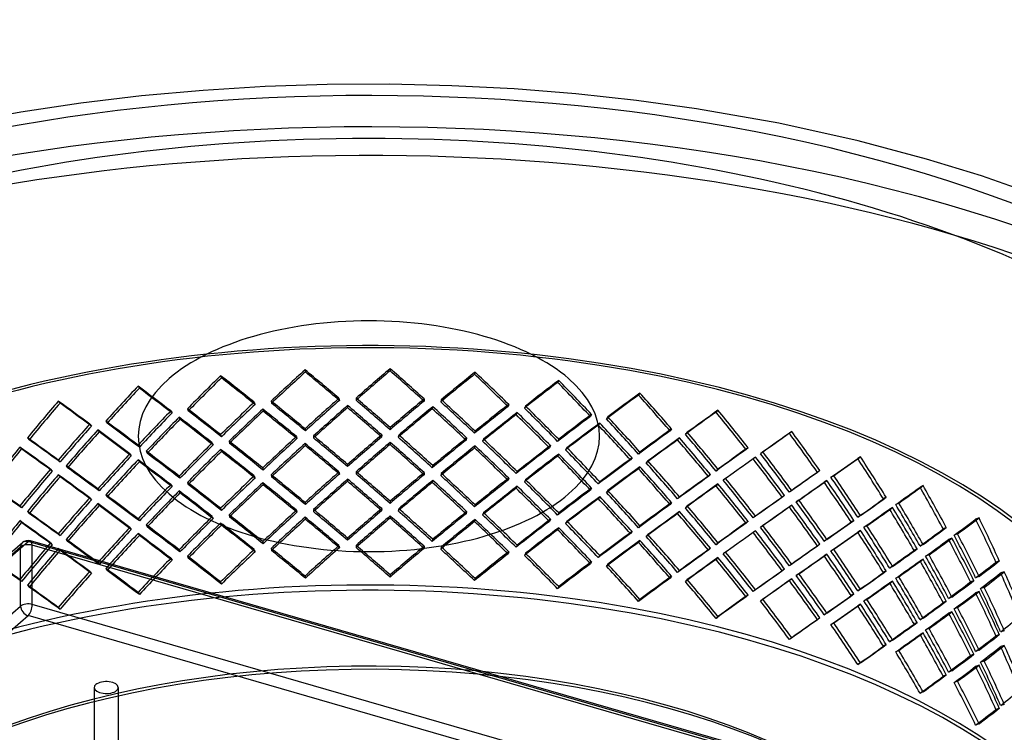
# Model space of a CAD drawing. Header units: millimetres. Extents: x -749 to 749, y -612 to 482.
# Tile 11 of 12: x -204 to 372, y 65 to 482. Entities that reach past the tile are written whole.
import ezdxf

# ---------------------------------------------------------------- set-up
doc = ezdxf.new("R2010")
doc.units = ezdxf.units.MM
doc.layers.add('HIDDEN', color=7, linetype='Continuous')
doc.layers.add('THICK', color=7, linetype='Continuous')

msp = doc.modelspace()

# ---------------------------------------------------------------- linework, layer by layer
at = {"layer": 'HIDDEN'}
for p, q in [((-37.37, 277.46), (-37.16, 276.22)), ((12.47, 278.15), (12.4, 276.9)), ((-86.75, 274.04), (-86.27, 272.81)), ((62.15, 276.09), (61.81, 274.85)), ((111.08, 271.31), (110.47, 270.1)), ((-135.08, 267.92), (-134.33, 266.72)), ((-17.49, 260.82), (-17.28, 259.58)), ((-7.45, 260.96), (-7.51, 259.71)), ((32.36, 260.41), (32.29, 259.16)), ((42.37, 260), (42.03, 258.76)), ((158.66, 263.87), (157.79, 262.7)), ((-181.77, 259.18), (-180.76, 258.03)), ((-106.2, 254.67), (-105.72, 253.44)), ((-67.13, 258.49), (-66.65, 257.26)), ((-62.11, 254.54), (-61.9, 253.3)), ((-57.17, 259.18), (-56.97, 257.93)), ((-12.42, 256.6), (-12.49, 255.35)), ((37.41, 255.91), (37.07, 254.67)), ((81.81, 257.26), (81.47, 256.02)), ((91.67, 256.3), (91.06, 255.09)), ((204.32, 253.86), (203.19, 252.74)), ((-115.95, 253.44), (-115.2, 252.24)), ((-111.04, 249.77), (-110.56, 248.54)), ((86.79, 252.48), (86.18, 251.27)), ((130.27, 251.41), (129.66, 250.2)), ((139.86, 249.91), (138.99, 248.74)), ((-163.36, 245.73), (-162.35, 244.59)), ((-158.62, 242.33), (-157.87, 241.13)), ((-153.95, 247.5), (-153.2, 246.3)), ((-37.37, 242.98), (-37.16, 241.73)), ((12.47, 243.66), (12.4, 242.42)), ((135.12, 246.36), (134.24, 245.19)), ((177.15, 242.93), (176.28, 241.76)), ((-199.82, 237.74), (-198.82, 236.59)), ((-86.75, 239.55), (-86.27, 238.33)), ((-42.32, 238.45), (-42.12, 237.2)), ((-32.37, 238.86), (-32.44, 237.61)), ((7.5, 239.41), (7.43, 238.16)), ((17.48, 239.27), (17.13, 238.03)), ((57.22, 237.63), (56.88, 236.39)), ((62.15, 241.61), (61.81, 240.37)), ((67.12, 236.94), (66.5, 235.72)), ((111.08, 236.83), (110.47, 235.62)), ((181.81, 237.62), (180.68, 236.5)), ((186.36, 240.91), (185.23, 239.8)), ((247.49, 241.39), (246.13, 240.35)), ((-204.28, 232.32), (-203.27, 231.17)), ((-135.08, 233.43), (-134.33, 232.24)), ((-91.63, 234.76), (-91.15, 233.53)), ((-86.75, 230.94), (-86.27, 229.71)), ((-81.82, 235.71), (-81.62, 234.46)), ((-37.37, 234.36), (-37.16, 233.12)), ((12.47, 235.05), (12.4, 233.8)), ((62.15, 232.99), (61.81, 231.75)), ((106.25, 233.12), (105.64, 231.9)), ((115.94, 231.89), (115.05, 230.71)), ((221.88, 231.92), (220.75, 230.81)), ((-139.82, 228.37), (-139.07, 227.18)), ((-135.08, 224.82), (-134.33, 223.63)), ((-130.28, 229.86), (-129.8, 228.63)), ((111.08, 228.21), (110.47, 227)), ((154, 225.94), (153.12, 224.77)), ((158.66, 229.39), (157.79, 228.22)), ((226.29, 226.36), (224.92, 225.31)), ((230.59, 229.41), (229.22, 228.36)), ((287.66, 226.63), (286.08, 225.66)), ((-186.31, 219.37), (-185.31, 218.23)), ((-181.77, 224.69), (-180.76, 223.55)), ((-177.16, 221.38), (-176.41, 220.18)), ((-62.11, 220.06), (-61.9, 218.81)), ((-12.42, 222.12), (-12.49, 220.86)), ((37.41, 221.43), (37.07, 220.19)), ((158.66, 220.77), (157.79, 219.6)), ((163.35, 224.19), (162.21, 223.07)), ((204.32, 219.37), (203.19, 218.26)), ((-181.77, 216.08), (-180.76, 214.93)), ((-111.04, 215.28), (-110.56, 214.05)), ((-67.13, 215.39), (-66.65, 214.16)), ((-57.17, 216.08), (-56.97, 214.83)), ((-17.49, 217.72), (-17.28, 216.48)), ((-12.42, 213.5), (-12.49, 212.25)), ((-7.45, 217.86), (-7.51, 216.61)), ((32.36, 217.31), (32.29, 216.06)), ((42.37, 216.9), (42.03, 215.66)), ((81.81, 214.16), (81.47, 212.92)), ((86.79, 218), (86.18, 216.79)), ((199.87, 216.18), (198.74, 215.06)), ((208.78, 213.92), (207.41, 212.87)), ((263.92, 218.52), (262.55, 217.48)), ((272.02, 215.55), (270.43, 214.58)), ((-158.62, 207.84), (-157.87, 206.65)), ((-115.95, 210.34), (-115.2, 209.15)), ((-106.2, 211.57), (-105.72, 210.34)), ((-62.11, 211.44), (-61.9, 210.2)), ((37.41, 212.81), (37.07, 211.57)), ((86.79, 209.38), (86.18, 208.17)), ((91.67, 213.2), (91.06, 211.99)), ((130.27, 208.31), (129.66, 207.1)), ((135.12, 211.88), (134.24, 210.71)), ((204.32, 210.76), (203.19, 209.64)), ((268.02, 212.73), (266.43, 211.76)), ((324.34, 209.75), (322.55, 208.88)), ((-163.36, 202.63), (-162.35, 201.49)), ((-153.95, 204.4), (-153.2, 203.2)), ((-111.04, 206.67), (-110.56, 205.44)), ((135.12, 203.26), (134.24, 202.09)), ((139.86, 206.81), (138.99, 205.64)), ((181.81, 203.14), (180.68, 202.02)), ((243.31, 203.95), (241.95, 202.9)), ((247.49, 206.91), (246.13, 205.86)), ((302.75, 202.89), (301.16, 201.92)), ((-204.28, 197.83), (-203.27, 196.69)), ((-158.62, 199.23), (-157.87, 198.03)), ((-86.75, 196.45), (-86.27, 195.23)), ((-37.37, 199.88), (-37.16, 198.63)), ((7.5, 196.31), (7.43, 195.06)), ((12.47, 200.57), (12.4, 199.32)), ((17.48, 196.17), (17.13, 194.93)), ((62.15, 198.51), (61.81, 197.27)), ((177.15, 199.83), (176.28, 198.66)), ((186.36, 197.81), (185.23, 196.7)), ((247.49, 198.29), (246.13, 197.25)), ((251.68, 201.22), (250.08, 200.25)), ((306.5, 196.88), (304.71, 196)), ((310.15, 199.49), (308.35, 198.62)), ((-199.82, 194.64), (-198.82, 193.49)), ((-135.08, 190.34), (-134.33, 189.14)), ((-91.63, 191.66), (-91.15, 190.43)), ((-81.82, 192.61), (-81.62, 191.36)), ((-42.32, 195.35), (-42.12, 194.11)), ((-37.37, 191.26), (-37.16, 190.02)), ((-32.37, 195.76), (-32.44, 194.51)), ((12.47, 191.95), (12.4, 190.7)), ((57.22, 194.53), (56.88, 193.29)), ((67.12, 193.84), (66.5, 192.62)), ((111.08, 193.73), (110.47, 192.52)), ((181.81, 194.52), (180.68, 193.4)), ((226.29, 191.88), (224.92, 190.83)), ((287.66, 192.15), (286.08, 191.18)), ((357.09, 190.95), (355.11, 190.18)), ((-204.28, 189.22), (-203.27, 188.07)), ((-139.82, 185.27), (-139.07, 184.08)), ((-130.28, 186.76), (-129.8, 185.53)), ((-86.75, 187.84), (-86.27, 186.61)), ((62.15, 189.89), (61.81, 188.65)), ((106.25, 190.02), (105.64, 188.81)), ((111.08, 185.11), (110.47, 183.9)), ((115.94, 188.79), (115.05, 187.61)), ((158.66, 186.29), (157.79, 185.12)), ((221.88, 188.83), (220.75, 187.71)), ((230.59, 186.31), (229.22, 185.27)), ((283.81, 189.41), (282.22, 188.44)), ((291.52, 186.23), (289.72, 185.36)), ((337.91, 185.22), (336.12, 184.35)), ((-181.77, 181.59), (-180.76, 180.45)), ((-135.08, 181.72), (-134.33, 180.53)), ((-12.42, 179.02), (-12.49, 177.76)), ((154, 182.84), (153.12, 181.67)), ((163.35, 181.09), (162.21, 179.97)), ((226.29, 183.26), (224.92, 182.21)), ((287.66, 183.53), (286.08, 182.57)), ((341.26, 179.01), (339.29, 178.24)), ((344.51, 181.43), (342.54, 180.66)), ((-748.81, -298.11), (-203.81, 173.87)), ((-553.78, -127.59), (-202.76, 176.4)), ((-552.33, -128.62), (-199.48, 176.95)), ((-203.81, 139.23), (-203.81, 173.87)), ((625.68, -61.25), (-199.48, 176.95)), ((626.25, -60.54), (-198.1, 177.43)), ((746.98, -97.71), (-196.98, 174.79)), ((-196.98, 140.15), (-196.98, 174.79)), ((-186.31, 176.28), (-185.31, 175.13)), ((-181.77, 172.98), (-180.76, 171.83)), ((-177.16, 178.28), (-176.41, 177.08)), ((-62.11, 176.96), (-61.9, 175.71)), ((-57.17, 172.98), (-56.97, 171.73)), ((-17.49, 174.62), (-17.28, 173.38)), ((-7.45, 174.76), (-7.51, 173.51)), ((32.36, 174.21), (32.29, 172.96)), ((37.41, 178.33), (37.07, 177.09)), ((42.37, 173.8), (42.03, 172.56)), ((86.79, 174.9), (86.18, 173.69)), ((158.66, 177.67), (157.79, 176.5)), ((199.87, 173.08), (198.74, 171.96)), ((204.32, 176.27), (203.19, 175.16)), ((263.92, 175.42), (262.55, 174.38)), ((268.02, 178.24), (266.43, 177.28)), ((324.34, 175.26), (322.55, 174.39)), ((-115.95, 167.24), (-115.2, 166.05)), ((-111.04, 172.18), (-110.56, 170.96)), ((-106.2, 168.47), (-105.72, 167.25)), ((-67.13, 172.29), (-66.65, 171.06)), ((81.81, 171.06), (81.47, 169.83)), ((91.67, 170.1), (91.06, 168.89)), ((135.12, 168.78), (134.24, 167.61)), ((204.32, 167.66), (203.19, 166.54)), ((208.78, 170.82), (207.41, 169.77)), ((268.02, 169.63), (266.43, 168.66)), ((272.02, 172.45), (270.43, 171.48)), ((320.86, 172.73), (319.06, 171.86)), ((327.82, 169.15), (325.84, 168.38)), ((-158.62, 164.75), (-157.87, 163.55)), ((130.27, 165.21), (129.66, 164)), ((139.86, 163.71), (138.99, 162.54)), ((247.49, 163.81), (246.13, 162.76)), ((306.5, 162.39), (304.71, 161.52)), ((324.34, 166.65), (322.55, 165.78)), ((368.97, 165.72), (366.99, 164.95)), ((-163.36, 159.54), (-162.35, 158.39)), ((-153.95, 161.3), (-153.2, 160.1)), ((-37.37, 156.78), (-37.16, 155.53)), ((12.47, 157.47), (12.4, 156.22)), ((177.15, 156.73), (176.28, 155.56)), ((181.81, 160.04), (180.68, 158.92)), ((243.31, 160.85), (241.95, 159.8)), ((251.68, 158.12), (250.08, 157.15)), ((302.75, 159.79), (301.16, 158.83)), ((310.15, 156.39), (308.35, 155.52)), ((357.09, 156.47), (355.11, 155.7)), ((371.88, 159.34), (369.75, 158.68)), ((-204.28, 154.73), (-203.27, 153.59)), ((-199.82, 151.54), (-198.82, 150.39)), ((-86.75, 153.36), (-86.27, 152.13)), ((62.15, 155.41), (61.81, 154.17)), ((111.08, 150.63), (110.47, 149.42)), ((186.36, 154.72), (185.23, 153.6)), ((247.49, 155.19), (246.13, 154.15)), ((306.5, 153.78), (304.71, 152.9)), ((354.01, 154.11), (352.04, 153.34)), ((360.14, 150.17), (358, 149.51)), ((-135.08, 147.24), (-134.33, 146.04)), ((221.88, 145.73), (220.75, 144.61)), ((226.29, 148.78), (224.92, 147.73)), ((283.81, 146.31), (282.22, 145.35)), ((287.66, 149.05), (286.08, 148.08)), ((341.26, 144.52), (339.29, 143.76)), ((357.09, 147.85), (355.11, 147.08)), ((-748.81, -332.75), (-203.81, 139.23)), ((746.98, -132.35), (-196.98, 140.15)), ((-181.77, 138.5), (-180.76, 137.35)), ((158.66, 143.19), (157.79, 142.02)), ((230.59, 143.21), (229.22, 142.17)), ((287.66, 140.43), (286.08, 139.47)), ((291.52, 143.13), (289.72, 142.26)), ((337.91, 142.12), (336.12, 141.25)), ((344.51, 138.33), (342.54, 137.56)), ((-744.48, -338.33), (-199.48, 133.65)), ((744.48, -138.85), (-199.48, 133.65)), ((204.32, 133.17), (203.19, 132.06)), ((268.02, 135.14), (266.43, 134.18)), ((341.26, 135.91), (339.29, 135.14)), ((263.92, 132.32), (262.55, 131.28)), ((272.02, 129.35), (270.43, 128.38)), ((320.86, 129.63), (319.06, 128.76)), ((324.34, 132.16), (322.55, 131.29)), ((324.34, 123.55), (322.55, 122.68)), ((327.82, 126.05), (325.84, 125.28)), ((368.97, 122.62), (366.99, 121.85)), ((371.88, 124.85), (369.75, 124.2)), ((247.49, 120.71), (246.13, 119.66)), ((302.75, 116.69), (301.16, 115.73)), ((306.5, 119.29), (304.71, 118.42)), ((371.88, 116.24), (369.75, 115.58)), ((310.15, 113.29), (308.35, 112.42)), ((354.01, 111.01), (352.04, 110.25)), ((357.09, 113.37), (355.11, 112.6)), ((287.66, 105.95), (286.08, 104.98)), ((357.09, 104.75), (355.11, 103.98)), ((360.14, 107.07), (358, 106.41)), ((337.91, 99.02), (336.12, 98.15)), ((341.26, 101.43), (339.29, 100.66)), ((344.51, 95.23), (342.54, 94.46)), ((-160.73, 91.58), (-160.73, 48.28)), ((-146.73, 91.58), (-146.73, 48.28)), ((324.34, 89.07), (322.55, 88.19)), ((371.88, 81.75), (369.75, 81.1)), ((368.97, 79.52), (366.99, 78.75)), ((357.09, 70.27), (355.11, 69.5))]:
    msp.add_line(p, q, dxfattribs=at)
msp.add_arc((-199.48, 172.62), 5, 73.89792, 130.89685, dxfattribs=at)
for centre, major_axis, ratio, start_param, end_param in [((0, 82.09), (675, 0), 0.5, 1.047198, 2.617994), ((0, 65.38), (675, 0), 0.5, 0, 2.617994), ((0, 82.09), (675, 0), 0.5, 0, 1.047198), ((0, 65.38), (-452.5, 0), 0.5, -3.141592, -0.523599), ((0, 65.38), (450, 0), 0.5, 0, 2.617994), ((0, 51.98), (431.77, 450.03), 0.300867, 1.349592, 1.393604), ((0, 51.98), (441.47, -423.56), 0.234394, 1.830662, 1.874674), ((0, 51.98), (436.22, 430.25), 0.256837, 1.295136, 1.339392), ((0, 51.98), (438.64, 432.64), 0.256837, 1.295136, 1.339148), ((0, 51.98), (433.01, -439.02), 0.27899, 1.774643, 1.818899), ((0, 51.98), (435.42, -441.46), 0.27899, 1.774887, 1.818899), ((0, 51.98), (423.12, 466.46), 0.343841, 1.401377, 1.445389), ((0, 51.98), (420.78, 463.88), 0.343841, 1.401377, 1.445633), ((0, 51.98), (446.02, -404.58), 0.18858, 1.889109, 1.933121), ((0, 51.98), (443.56, -402.35), 0.18858, 1.888864, 1.933121), ((0, 51.98), (429.38, 447.54), 0.300867, 1.349592, 1.393849), ((0, 51.98), (439.04, -421.22), 0.234394, 1.830417, 1.874674), ((0, 51.98), (441.47, 411.92), 0.211646, 1.238036, 1.282292), ((0, 51.98), (443.93, 414.21), 0.211646, 1.238036, 1.282047), ((0, 51.98), (425.31, -455.82), 0.322479, 1.721511, 1.765768), ((0, 51.98), (427.68, -458.36), 0.322479, 1.721756, 1.765768), ((0, 51.98), (447.78, 394.66), 0.165181, 1.178206, 1.222218), ((0, 51.98), (418.07, -474.35), 0.364961, 1.671354, 1.715366), ((0, 51.98), (412.51, 482.03), 0.38585, 1.450345, 1.494357), ((0, 51.98), (410.23, 479.37), 0.38585, 1.450345, 1.494602), ((0, 51.98), (449.22, -384.43), 0.141437, 1.950372, 1.994383), ((0, 51.98), (446.74, -382.3), 0.141437, 1.950127, 1.994383), ((0, 51.98), (445.31, 392.48), 0.165181, 1.178206, 1.222463), ((0, 51.98), (415.76, -471.73), 0.364961, 1.671109, 1.715366), ((0, 17.5), (431.77, 450.03), 0.300867, 1.305581, 1.349592), ((0, 17.5), (429.38, 447.54), 0.300867, 1.305336, 1.349592), ((0, 17.5), (433.01, -439.02), 0.27899, 1.818899, 1.863155), ((0, 17.5), (435.42, -441.46), 0.27899, 1.818899, 1.862911), ((0, 17.5), (438.64, 432.64), 0.256837, 1.251124, 1.295136), ((0, 17.5), (427.68, -458.36), 0.322479, 1.765768, 1.80978), ((0, 51.98), (447.88, 371.82), 0.117336, 1.115442, 1.159699), ((0, 51.98), (450.37, 373.88), 0.117336, 1.115442, 1.159454), ((0, 51.98), (404.15, -486.83), 0.406513, 1.623642, 1.667899), ((0, 51.98), (406.39, -489.53), 0.406513, 1.623887, 1.667899), ((0, 51.98), (399.69, 496.85), 0.426955, 1.496225, 1.540237), ((0, 51.98), (397.49, 494.11), 0.426955, 1.496225, 1.540482), ((0, 51.98), (451.24, -363), 0.092871, 2.014723, 2.058735), ((0, 51.98), (448.75, -361), 0.092871, 2.014478, 2.058735), ((0, 17.5), (446.02, -404.58), 0.18858, 1.933121, 1.977132), ((0, 17.5), (423.12, 466.46), 0.343841, 1.357365, 1.401377), ((0, 17.5), (420.78, 463.88), 0.343841, 1.35712, 1.401377), ((0, 51.98), (431.77, 450.03), 0.300867, 1.404611, 1.448743), ((0, 8.88), (441.47, -423.56), 0.234394, 1.885667, 1.929692), ((0, 17.5), (441.47, -423.56), 0.234394, 1.874674, 1.918686), ((0, 17.5), (439.04, -421.22), 0.234394, 1.874674, 1.91893), ((0, 51.98), (436.22, 430.25), 0.256837, 1.35046, 1.394839), ((0, 51.98), (438.64, 432.64), 0.256837, 1.350154, 1.394287), ((0, 8.88), (433.01, -439.02), 0.27899, 1.829954, 1.874224), ((0, 8.88), (435.42, -441.46), 0.27899, 1.829892, 1.873918), ((0, 17.5), (436.22, 430.25), 0.256837, 1.250879, 1.295136), ((0, 51.98), (441.47, 411.92), 0.211646, 1.29336, 1.337739), ((0, 51.98), (443.93, 414.21), 0.211646, 1.293054, 1.337186), ((0, 8.88), (425.31, -455.82), 0.322479, 1.776822, 1.821092), ((0, 8.88), (427.68, -458.36), 0.322479, 1.776761, 1.820786), ((0, 17.5), (425.31, -455.82), 0.322479, 1.765768, 1.810024), ((0, 17.5), (441.47, 411.92), 0.211646, 1.193779, 1.238036), ((0, 17.5), (443.93, 414.21), 0.211646, 1.194024, 1.238036), ((0, 17.5), (415.76, -471.73), 0.364961, 1.715366, 1.759622), ((0, 17.5), (418.07, -474.35), 0.364961, 1.715366, 1.759378), ((0, 51.98), (451.87, 351.77), 0.068035, 1.049399, 1.09341), ((0, 51.98), (392.37, -504.02), 0.447177, 1.579699, 1.623711), ((0, 17.5), (412.51, 482.03), 0.38585, 1.406334, 1.450345), ((0, 17.5), (410.23, 479.37), 0.38585, 1.406089, 1.450345), ((0, 51.98), (423.12, 466.46), 0.343841, 1.456395, 1.500528), ((0, 51.98), (420.78, 463.88), 0.343841, 1.456701, 1.50108), ((0, 8.88), (446.02, -404.58), 0.18858, 1.944114, 1.988139), ((0, 8.88), (443.56, -402.35), 0.18858, 1.944175, 1.988445), ((0, 17.5), (443.56, -402.35), 0.18858, 1.933121, 1.977377), ((0, 51.98), (429.38, 447.54), 0.300867, 1.404917, 1.449296), ((0, 8.88), (439.04, -421.22), 0.234394, 1.885728, 1.929998), ((0, 51.98), (445.31, 392.48), 0.165181, 1.233531, 1.27791), ((0, 51.98), (447.78, 394.66), 0.165181, 1.233225, 1.277357), ((0, 8.88), (415.76, -471.73), 0.364961, 1.72642, 1.77069), ((0, 8.88), (418.07, -474.35), 0.364961, 1.726359, 1.770384), ((0, 17.5), (445.31, 392.48), 0.165181, 1.13395, 1.178206), ((0, 17.5), (447.78, 394.66), 0.165181, 1.134195, 1.178206), ((0, 17.5), (404.15, -486.83), 0.406513, 1.667899, 1.712155), ((0, 17.5), (406.39, -489.53), 0.406513, 1.667899, 1.711911), ((0, 51.98), (449.37, 349.83), 0.068035, 1.049399, 1.093655), ((0, 51.98), (390.21, -501.24), 0.447177, 1.579454, 1.623711), ((0, 17.5), (399.69, 496.85), 0.426955, 1.452213, 1.496225), ((0, 17.5), (397.49, 494.11), 0.426955, 1.451969, 1.496225), ((0, 51.98), (412.51, 482.03), 0.38585, 1.505364, 1.549496), ((0, 8.88), (449.22, -384.43), 0.141437, 2.005377, 2.049402), ((0, 17.5), (449.22, -384.43), 0.141437, 1.994383, 2.038395), ((0, 17.5), (446.74, -382.3), 0.141437, 1.994383, 2.03864), ((0, 51.98), (447.88, 371.82), 0.117336, 1.170767, 1.215146), ((0, 51.98), (450.37, 373.88), 0.117336, 1.170461, 1.214593), ((0, 8.88), (404.15, -486.83), 0.406513, 1.678953, 1.723223), ((0, 8.88), (406.39, -489.53), 0.406513, 1.678892, 1.722917), ((0, 17.5), (450.37, 373.88), 0.117336, 1.07143, 1.115442), ((0, 17.5), (451.24, -363), 0.092871, 2.058735, 2.102747), ((0, 17.5), (448.75, -361), 0.092871, 2.058735, 2.102991), ((0, 51.98), (410.23, 479.37), 0.38585, 1.50567, 1.550049), ((0, 8.88), (446.74, -382.3), 0.141437, 2.005438, 2.049708), ((0, 17.5), (431.77, 450.03), 0.300867, 1.360586, 1.404611), ((0, 17.5), (429.38, 447.54), 0.300867, 1.360647, 1.404917), ((0, -25.6), (433.01, -439.02), 0.27899, 1.874224, 1.918602), ((0, -25.6), (435.42, -441.46), 0.27899, 1.873918, 1.91805), ((0, 17.5), (436.22, 430.25), 0.256837, 1.30619, 1.35046), ((0, 17.5), (438.64, 432.64), 0.256837, 1.306129, 1.350154), ((0, -25.6), (425.31, -455.82), 0.322479, 1.821092, 1.865471), ((0, -25.6), (427.68, -458.36), 0.322479, 1.820786, 1.864919), ((0, 17.5), (441.47, 411.92), 0.211646, 1.24909, 1.29336), ((0, 17.5), (443.93, 414.21), 0.211646, 1.249029, 1.293054), ((0, -25.6), (418.07, -474.35), 0.364961, 1.770384, 1.814516), ((0, 17.5), (447.88, 371.82), 0.117336, 1.071186, 1.115442), ((0, 51.98), (449.37, 349.83), 0.068035, 1.104723, 1.149102), ((0, 51.98), (451.87, 351.77), 0.068035, 1.104417, 1.148549), ((0, 8.88), (390.21, -501.24), 0.447177, 1.634765, 1.679035), ((0, 8.88), (392.37, -504.02), 0.447177, 1.634704, 1.678729), ((0, 17.5), (390.21, -501.24), 0.447177, 1.623711, 1.667967), ((0, 17.5), (392.37, -504.02), 0.447177, 1.623711, 1.667723), ((0, 51.98), (449.96, 326.38), 0.017255, 0.979567, 1.023823), ((0, 51.98), (452.46, 328.19), 0.017255, 0.979567, 1.023579), ((0, 51.98), (373.62, -515.09), 0.486946, 1.539055, 1.583311), ((0, 51.98), (375.69, -517.95), 0.486946, 1.5393, 1.583311), ((0, 51.98), (399.69, 496.85), 0.426955, 1.551244, 1.595376), ((0, 51.98), (397.49, 494.11), 0.426955, 1.55155, 1.595929), ((0, 8.88), (451.24, -363), 0.092871, 2.069728, 2.113753), ((0, 8.88), (448.75, -361), 0.092871, 2.069789, 2.114059), ((0, 17.5), (423.12, 466.46), 0.343841, 1.41237, 1.456395), ((0, 17.5), (420.78, 463.88), 0.343841, 1.412431, 1.456701), ((0, 8.88), (423.12, 466.46), 0.343841, 1.401377, 1.445389), ((0, 8.88), (446.02, -404.58), 0.18858, 1.889109, 1.933121), ((0, -25.6), (441.47, -423.56), 0.234394, 1.929692, 1.973825), ((0, -25.6), (439.04, -421.22), 0.234394, 1.929998, 1.974377), ((0, 8.88), (431.77, 450.03), 0.300867, 1.349592, 1.393604), ((0, 8.88), (429.38, 447.54), 0.300867, 1.349592, 1.393849), ((0, 8.88), (441.47, -423.56), 0.234394, 1.830662, 1.874674), ((0, 8.88), (439.04, -421.22), 0.234394, 1.830417, 1.874674), ((0, 8.88), (436.22, 430.25), 0.256837, 1.295136, 1.339392), ((0, 8.88), (438.64, 432.64), 0.256837, 1.295136, 1.339148), ((0, 8.88), (433.01, -439.02), 0.27899, 1.774643, 1.818899), ((0, 8.88), (435.42, -441.46), 0.27899, 1.774887, 1.818899), ((0, 8.88), (441.47, 411.92), 0.211646, 1.238036, 1.282292), ((0, 8.88), (443.93, 414.21), 0.211646, 1.238036, 1.282047), ((0, 8.88), (425.31, -455.82), 0.322479, 1.721511, 1.765768), ((0, 8.88), (427.68, -458.36), 0.322479, 1.721756, 1.765768), ((0, -25.6), (415.76, -471.73), 0.364961, 1.77069, 1.815069), ((0, 17.5), (445.31, 392.48), 0.165181, 1.189261, 1.233531), ((0, 17.5), (447.78, 394.66), 0.165181, 1.1892, 1.233225), ((0, -25.6), (404.15, -486.83), 0.406513, 1.723223, 1.767602), ((0, -25.6), (406.39, -489.53), 0.406513, 1.722917, 1.76705), ((0, 17.5), (449.37, 349.83), 0.068035, 1.005142, 1.049399), ((0, 17.5), (451.87, 351.77), 0.068035, 1.005387, 1.049399), ((0, 17.5), (412.51, 482.03), 0.38585, 1.461339, 1.505364), ((0, 17.5), (410.23, 479.37), 0.38585, 1.4614, 1.50567), ((0, 8.88), (412.51, 482.03), 0.38585, 1.450345, 1.494357), ((0, 8.88), (449.22, -384.43), 0.141437, 1.950372, 1.994383), ((0, -25.6), (446.02, -404.58), 0.18858, 1.988139, 2.032271), ((0, -25.6), (443.56, -402.35), 0.18858, 1.988445, 2.032824), ((0, 8.88), (420.78, 463.88), 0.343841, 1.401377, 1.445633), ((0, 8.88), (443.56, -402.35), 0.18858, 1.888864, 1.933121), ((0, 8.88), (445.31, 392.48), 0.165181, 1.178206, 1.222463), ((0, 8.88), (447.78, 394.66), 0.165181, 1.178206, 1.222218), ((0, 8.88), (415.76, -471.73), 0.364961, 1.671109, 1.715366), ((0, 8.88), (418.07, -474.35), 0.364961, 1.671354, 1.715366), ((0, 17.5), (447.88, 371.82), 0.117336, 1.126497, 1.170767), ((0, 17.5), (450.37, 373.88), 0.117336, 1.126436, 1.170461), ((0, 51.98), (449.96, 326.38), 0.017255, 1.034891, 1.07927), ((0, 51.98), (452.46, 328.19), 0.017255, 1.034585, 1.078718), ((0, 8.88), (373.62, -515.09), 0.486946, 1.594366, 1.638636), ((0, 8.88), (375.69, -517.95), 0.486946, 1.594305, 1.63833), ((0, 17.5), (373.62, -515.09), 0.486946, 1.583311, 1.627568), ((0, 17.5), (375.69, -517.95), 0.486946, 1.583311, 1.627323), ((0, 51.98), (449.88, 301.27), 0.03492, -0.949488, -0.905232), ((0, 51.98), (452.38, 302.95), 0.03492, -0.949243, -0.905232), ((0, 51.98), (353.96, -528.54), 0.525741, 1.503159, 1.547415), ((0, 51.98), (355.92, -531.48), 0.525741, 1.503404, 1.547415), ((0, 17.5), (399.69, 496.85), 0.426955, 1.507219, 1.551244), ((0, -25.6), (449.22, -384.43), 0.141437, 2.049402, 2.093534), ((0, -25.6), (446.74, -382.3), 0.141437, 2.049708, 2.094087), ((0, 8.88), (410.23, 479.37), 0.38585, 1.450345, 1.494602), ((0, 8.88), (446.74, -382.3), 0.141437, 1.950127, 1.994383), ((0, 8.88), (447.88, 371.82), 0.117336, 1.115442, 1.159699), ((0, 8.88), (450.37, 373.88), 0.117336, 1.115442, 1.159454), ((0, 8.88), (404.15, -486.83), 0.406513, 1.623642, 1.667899), ((0, 8.88), (406.39, -489.53), 0.406513, 1.623887, 1.667899), ((0, -25.6), (390.21, -501.24), 0.447177, 1.679035, 1.723414), ((0, -25.6), (392.37, -504.02), 0.447177, 1.678729, 1.722862), ((0, 17.5), (397.49, 494.11), 0.426955, 1.50728, 1.55155), ((0, 8.88), (399.69, 496.85), 0.426955, 1.496225, 1.540237), ((0, 8.88), (397.49, 494.11), 0.426955, 1.496225, 1.540482), ((0, 8.88), (451.24, -363), 0.092871, 2.014723, 2.058735), ((0, 8.88), (448.75, -361), 0.092871, 2.014478, 2.058735), ((0, -25.6), (423.12, 466.46), 0.343841, 1.357365, 1.401377), ((0, -25.6), (420.78, 463.88), 0.343841, 1.35712, 1.401377), ((0, -25.6), (441.47, -423.56), 0.234394, 1.874674, 1.918686), ((0, -25.6), (439.04, -421.22), 0.234394, 1.874674, 1.91893), ((0, -25.6), (431.77, 450.03), 0.300867, 1.305581, 1.349592), ((0, -25.6), (429.38, 447.54), 0.300867, 1.305336, 1.349592), ((0, 8.88), (438.64, 432.64), 0.256837, 1.350154, 1.394287), ((0, -34.21), (435.42, -441.46), 0.27899, 1.829892, 1.873918), ((0, -25.6), (433.01, -439.02), 0.27899, 1.818899, 1.863155), ((0, -25.6), (435.42, -441.46), 0.27899, 1.818899, 1.862911), ((0, -25.6), (436.22, 430.25), 0.256837, 1.250879, 1.295136), ((0, -25.6), (438.64, 432.64), 0.256837, 1.251124, 1.295136), ((0, -25.6), (425.31, -455.82), 0.322479, 1.765768, 1.810024), ((0, -25.6), (427.68, -458.36), 0.322479, 1.765768, 1.80978), ((0, -25.6), (443.93, 414.21), 0.211646, 1.194024, 1.238036), ((0, 17.5), (449.37, 349.83), 0.068035, 1.060453, 1.104723), ((0, 17.5), (451.87, 351.77), 0.068035, 1.060392, 1.104417), ((0, -25.6), (375.69, -517.95), 0.486946, 1.63833, 1.682462), ((0, 17.5), (449.96, 326.38), 0.017255, 0.93531, 0.979567), ((0, 17.5), (452.46, 328.19), 0.017255, 0.935555, 0.979567), ((0, 17.5), (353.96, -528.54), 0.525741, 1.547415, 1.591672), ((0, 17.5), (355.92, -531.48), 0.525741, 1.547415, 1.591427), ((0, -25.6), (451.24, -363), 0.092871, 2.113753, 2.157886), ((0, -25.6), (448.75, -361), 0.092871, 2.114059, 2.158438), ((0, -25.6), (412.51, 482.03), 0.38585, 1.406334, 1.450345), ((0, -25.6), (410.23, 479.37), 0.38585, 1.406089, 1.450345), ((0, -25.6), (446.02, -404.58), 0.18858, 1.933121, 1.977132), ((0, -25.6), (443.56, -402.35), 0.18858, 1.933121, 1.977377), ((0, 8.88), (431.77, 450.03), 0.300867, 1.404611, 1.448743), ((0, 8.88), (429.38, 447.54), 0.300867, 1.404917, 1.449296), ((0, -34.21), (441.47, -423.56), 0.234394, 1.885667, 1.929692), ((0, -34.21), (439.04, -421.22), 0.234394, 1.885728, 1.929998), ((0, 8.88), (436.22, 430.25), 0.256837, 1.35046, 1.394839), ((0, -34.21), (433.01, -439.02), 0.27899, 1.829954, 1.874224), ((0, 8.88), (441.47, 411.92), 0.211646, 1.29336, 1.337739), ((0, 8.88), (443.93, 414.21), 0.211646, 1.293054, 1.337186), ((0, -34.21), (425.31, -455.82), 0.322479, 1.776822, 1.821092), ((0, -34.21), (427.68, -458.36), 0.322479, 1.776761, 1.820786), ((0, -25.6), (441.47, 411.92), 0.211646, 1.193779, 1.238036), ((0, 8.88), (445.31, 392.48), 0.165181, 1.233531, 1.27791), ((0, 8.88), (447.78, 394.66), 0.165181, 1.233225, 1.277357), ((0, -34.21), (415.76, -471.73), 0.364961, 1.72642, 1.77069), ((0, -34.21), (418.07, -474.35), 0.364961, 1.726359, 1.770384), ((0, -25.6), (415.76, -471.73), 0.364961, 1.715366, 1.759622), ((0, -25.6), (418.07, -474.35), 0.364961, 1.715366, 1.759378), ((0, -25.6), (447.78, 394.66), 0.165181, 1.134195, 1.178206), ((0, 8.88), (449.37, 349.83), 0.068035, 1.049399, 1.093655), ((0, 8.88), (451.87, 351.77), 0.068035, 1.049399, 1.09341), ((0, 8.88), (390.21, -501.24), 0.447177, 1.579454, 1.623711), ((0, 8.88), (392.37, -504.02), 0.447177, 1.579699, 1.623711), ((0, -25.6), (373.62, -515.09), 0.486946, 1.638636, 1.683015), ((0, 51.98), (449.88, 301.27), 0.03492, -1.004935, -0.960556), ((0, 51.98), (452.38, 302.95), 0.03492, -1.004382, -0.96025), ((0, 8.88), (353.96, -528.54), 0.525741, 1.55847, 1.60274), ((0, 8.88), (355.92, -531.48), 0.525741, 1.558409, 1.602434), ((0, 51.98), (449.35, 274.27), 0.088231, -0.869678, -0.825421), ((0, 51.98), (451.85, 275.8), 0.088231, -0.869433, -0.825421), ((0, 51.98), (330.68, -541.75), 0.563377, 1.472738, 1.516994), ((0, 51.98), (332.51, -544.76), 0.563377, 1.472982, 1.516994), ((0, -25.6), (399.69, 496.85), 0.426955, 1.452213, 1.496225), ((0, -25.6), (449.22, -384.43), 0.141437, 1.994383, 2.038395), ((0, -25.6), (446.74, -382.3), 0.141437, 1.994383, 2.03864), ((0, 8.88), (423.12, 466.46), 0.343841, 1.456395, 1.500528), ((0, 8.88), (420.78, 463.88), 0.343841, 1.456701, 1.50108), ((0, -34.21), (446.02, -404.58), 0.18858, 1.944114, 1.988139), ((0, -34.21), (443.56, -402.35), 0.18858, 1.944175, 1.988445), ((0, -25.6), (445.31, 392.48), 0.165181, 1.13395, 1.178206), ((0, 8.88), (447.88, 371.82), 0.117336, 1.170767, 1.215146), ((0, 8.88), (450.37, 373.88), 0.117336, 1.170461, 1.214593), ((0, -34.21), (404.15, -486.83), 0.406513, 1.678953, 1.723223), ((0, -34.21), (406.39, -489.53), 0.406513, 1.678892, 1.722917), ((0, -25.6), (404.15, -486.83), 0.406513, 1.667899, 1.712155), ((0, -25.6), (406.39, -489.53), 0.406513, 1.667899, 1.711911), ((0, 17.5), (449.96, 326.38), 0.017255, 0.990621, 1.034891), ((0, 17.5), (452.46, 328.19), 0.017255, 0.99056, 1.034585), ((0, 17.5), (449.88, 301.27), 0.03492, -0.905232, -0.860975), ((0, 17.5), (452.38, 302.95), 0.03492, -0.905232, -0.86122), ((0, -25.6), (397.49, 494.11), 0.426955, 1.451969, 1.496225), ((0, 8.88), (412.51, 482.03), 0.38585, 1.505364, 1.549496), ((0, 8.88), (410.23, 479.37), 0.38585, 1.50567, 1.550049), ((0, -34.21), (449.22, -384.43), 0.141437, 2.005377, 2.049402), ((0, -34.21), (446.74, -382.3), 0.141437, 2.005438, 2.049708), ((0, -25.6), (438.64, 432.64), 0.256837, 1.306129, 1.350154), ((0, -68.7), (427.68, -458.36), 0.322479, 1.820786, 1.864919), ((0, -25.6), (447.88, 371.82), 0.117336, 1.071186, 1.115442), ((0, -25.6), (450.37, 373.88), 0.117336, 1.07143, 1.115442), ((0, -25.6), (390.21, -501.24), 0.447177, 1.623711, 1.667967), ((0, -25.6), (392.37, -504.02), 0.447177, 1.623711, 1.667723), ((0, 8.88), (449.96, 326.38), 0.017255, 0.979567, 1.023823), ((0, 8.88), (452.46, 328.19), 0.017255, 0.979567, 1.023579), ((0, 8.88), (373.62, -515.09), 0.486946, 1.539055, 1.583311), ((0, 8.88), (375.69, -517.95), 0.486946, 1.5393, 1.583311), ((0, -25.6), (353.96, -528.54), 0.525741, 1.60274, 1.647119), ((0, -25.6), (355.92, -531.48), 0.525741, 1.602434, 1.646566), ((0, 51.98), (449.35, 274.27), 0.088231, -0.925125, -0.880746), ((0, 51.98), (451.85, 275.8), 0.088231, -0.924572, -0.88044), ((0, 8.88), (330.68, -541.75), 0.563377, 1.528049, 1.572319), ((0, 8.88), (332.51, -544.76), 0.563377, 1.527988, 1.572013), ((0, 17.5), (330.68, -541.75), 0.563377, 1.516994, 1.561251), ((0, 17.5), (332.51, -544.76), 0.563377, 1.516994, 1.561006), ((0, -25.6), (451.24, -363), 0.092871, 2.058735, 2.102747), ((0, -25.6), (448.75, -361), 0.092871, 2.058735, 2.102991), ((0, -25.6), (423.12, 466.46), 0.343841, 1.41237, 1.456395), ((0, -25.6), (420.78, 463.88), 0.343841, 1.412431, 1.456701), ((0, -68.7), (441.47, -423.56), 0.234394, 1.929692, 1.973825), ((0, -68.7), (439.04, -421.22), 0.234394, 1.929998, 1.974377), ((0, -25.6), (431.77, 450.03), 0.300867, 1.360586, 1.404611), ((0, -25.6), (429.38, 447.54), 0.300867, 1.360647, 1.404917), ((0, -34.21), (431.77, 450.03), 0.300867, 1.349592, 1.393604), ((0, -34.21), (441.47, -423.56), 0.234394, 1.830662, 1.874674), ((0, -68.7), (433.01, -439.02), 0.27899, 1.874224, 1.918602), ((0, -68.7), (435.42, -441.46), 0.27899, 1.873918, 1.91805), ((0, -25.6), (436.22, 430.25), 0.256837, 1.30619, 1.35046), ((0, -34.21), (436.22, 430.25), 0.256837, 1.295136, 1.339392), ((0, -34.21), (438.64, 432.64), 0.256837, 1.295136, 1.339148), ((0, -34.21), (433.01, -439.02), 0.27899, 1.774643, 1.818899), ((0, -34.21), (435.42, -441.46), 0.27899, 1.774887, 1.818899), ((0, -68.7), (425.31, -455.82), 0.322479, 1.821092, 1.865471), ((0, -25.6), (441.47, 411.92), 0.211646, 1.24909, 1.29336), ((0, -25.6), (443.93, 414.21), 0.211646, 1.249029, 1.293054), ((0, -68.7), (415.76, -471.73), 0.364961, 1.77069, 1.815069), ((0, -68.7), (418.07, -474.35), 0.364961, 1.770384, 1.814516), ((0, 8.88), (449.37, 349.83), 0.068035, 1.104723, 1.149102), ((0, 8.88), (451.87, 351.77), 0.068035, 1.104417, 1.148549), ((0, -34.21), (390.21, -501.24), 0.447177, 1.634765, 1.679035), ((0, -34.21), (392.37, -504.02), 0.447177, 1.634704, 1.678729), ((0, 51.98), (448.65, 245.04), 0.142126, -0.783113, -0.738856), ((0, 51.98), (451.14, 246.4), 0.142126, -0.782868, -0.738856), ((0, 51.98), (303.05, -554.87), 0.599522, 1.449072, 1.493328), ((0, 51.98), (304.73, -557.95), 0.599522, 1.449316, 1.493328), ((0, 8.88), (399.69, 496.85), 0.426955, 1.551244, 1.595376), ((0, 8.88), (397.49, 494.11), 0.426955, 1.55155, 1.595929), ((0, -34.21), (451.24, -363), 0.092871, 2.069728, 2.113753), ((0, -34.21), (448.75, -361), 0.092871, 2.069789, 2.114059), ((0, -25.6), (412.51, 482.03), 0.38585, 1.461339, 1.505364), ((0, -68.7), (446.02, -404.58), 0.18858, 1.988139, 2.032271), ((0, -68.7), (443.56, -402.35), 0.18858, 1.988445, 2.032824), ((0, -34.21), (423.12, 466.46), 0.343841, 1.401377, 1.445389), ((0, -34.21), (420.78, 463.88), 0.343841, 1.401377, 1.445633), ((0, -34.21), (446.02, -404.58), 0.18858, 1.889109, 1.933121), ((0, -34.21), (443.56, -402.35), 0.18858, 1.888864, 1.933121), ((0, -34.21), (429.38, 447.54), 0.300867, 1.349592, 1.393849), ((0, -34.21), (439.04, -421.22), 0.234394, 1.830417, 1.874674), ((0, -34.21), (441.47, 411.92), 0.211646, 1.238036, 1.282292), ((0, -34.21), (443.93, 414.21), 0.211646, 1.238036, 1.282047), ((0, -34.21), (425.31, -455.82), 0.322479, 1.721511, 1.765768), ((0, -34.21), (427.68, -458.36), 0.322479, 1.721756, 1.765768), ((0, -25.6), (445.31, 392.48), 0.165181, 1.189261, 1.233531), ((0, -25.6), (447.78, 394.66), 0.165181, 1.1892, 1.233225), ((0, -34.21), (447.78, 394.66), 0.165181, 1.178206, 1.222218), ((0, -34.21), (418.07, -474.35), 0.364961, 1.671354, 1.715366), ((0, -68.7), (404.15, -486.83), 0.406513, 1.723223, 1.767602), ((0, -68.7), (406.39, -489.53), 0.406513, 1.722917, 1.76705), ((0, -25.6), (449.37, 349.83), 0.068035, 1.005142, 1.049399), ((0, -25.6), (451.87, 351.77), 0.068035, 1.005387, 1.049399), ((0, -25.6), (373.62, -515.09), 0.486946, 1.583311, 1.627568), ((0, -25.6), (375.69, -517.95), 0.486946, 1.583311, 1.627323), ((0, 17.5), (449.88, 301.27), 0.03492, -0.960556, -0.916286), ((0, 17.5), (452.38, 302.95), 0.03492, -0.96025, -0.916225), ((0, -25.6), (330.68, -541.75), 0.563377, 1.572319, 1.616698), ((0, -25.6), (332.51, -544.76), 0.563377, 1.572013, 1.616145), ((0, 17.5), (451.85, 275.8), 0.088231, -0.825421, -0.78141), ((0, -25.6), (410.23, 479.37), 0.38585, 1.4614, 1.50567), ((0, -34.21), (412.51, 482.03), 0.38585, 1.450345, 1.494357), ((0, -34.21), (410.23, 479.37), 0.38585, 1.450345, 1.494602), ((0, -34.21), (449.22, -384.43), 0.141437, 1.950372, 1.994383), ((0, -34.21), (446.74, -382.3), 0.141437, 1.950127, 1.994383), ((0, -34.21), (445.31, 392.48), 0.165181, 1.178206, 1.222463), ((0, -34.21), (415.76, -471.73), 0.364961, 1.671109, 1.715366), ((0, -25.6), (447.88, 371.82), 0.117336, 1.126497, 1.170767), ((0, -25.6), (450.37, 373.88), 0.117336, 1.126436, 1.170461), ((0, -68.7), (390.21, -501.24), 0.447177, 1.679035, 1.723414), ((0, -68.7), (392.37, -504.02), 0.447177, 1.678729, 1.722862), ((0, 8.88), (449.96, 326.38), 0.017255, 1.034891, 1.07927), ((0, 8.88), (452.46, 328.19), 0.017255, 1.034585, 1.078718), ((0, -34.21), (373.62, -515.09), 0.486946, 1.594366, 1.638636), ((0, -34.21), (375.69, -517.95), 0.486946, 1.594305, 1.63833), ((0, 8.88), (449.88, 301.27), 0.03492, -0.949488, -0.905232), ((0, 8.88), (452.38, 302.95), 0.03492, -0.949243, -0.905232), ((0, 8.88), (353.96, -528.54), 0.525741, 1.503159, 1.547415), ((0, 8.88), (355.92, -531.48), 0.525741, 1.503404, 1.547415), ((0, 17.5), (449.35, 274.27), 0.088231, -0.825421, -0.781165), ((0, 51.98), (451.14, 246.4), 0.142126, -0.838007, -0.793875), ((0, 8.88), (304.73, -557.95), 0.599522, 1.504321, 1.548347), ((0, 17.5), (303.05, -554.87), 0.599522, 1.493328, 1.537584), ((0, 17.5), (304.73, -557.95), 0.599522, 1.493328, 1.53734), ((0, -25.6), (399.69, 496.85), 0.426955, 1.507219, 1.551244), ((-199.48, 172.62), (-3.27, 3.78), 0.75, -0.857072, 0.713724), ((-199.48, 172.62), (-5, 0), 0.5, -2.094395, -0.523599), ((0, -25.6), (397.49, 494.11), 0.426955, 1.50728, 1.55155), ((0, -34.21), (399.69, 496.85), 0.426955, 1.496225, 1.540237), ((-199.48, 172.62), (-1.39, -4.8), 0.433013, 2.158799, 3.729595), ((0, -34.21), (451.24, -363), 0.092871, 2.014723, 2.058735), ((0, -68.7), (449.22, -384.43), 0.141437, 2.049402, 2.093534), ((0, -68.7), (446.74, -382.3), 0.141437, 2.049708, 2.094087), ((0, -68.7), (441.47, -423.56), 0.234394, 1.874674, 1.918686), ((0, -68.7), (431.77, 450.03), 0.300867, 1.305581, 1.349592), ((0, -68.7), (429.38, 447.54), 0.300867, 1.305336, 1.349592), ((0, -68.7), (433.01, -439.02), 0.27899, 1.818899, 1.863155), ((0, -68.7), (435.42, -441.46), 0.27899, 1.818899, 1.862911), ((0, -68.7), (436.22, 430.25), 0.256837, 1.250879, 1.295136), ((0, -68.7), (438.64, 432.64), 0.256837, 1.251124, 1.295136), ((0, -68.7), (427.68, -458.36), 0.322479, 1.765768, 1.80978), ((0, -34.21), (447.88, 371.82), 0.117336, 1.115442, 1.159699), ((0, -34.21), (450.37, 373.88), 0.117336, 1.115442, 1.159454), ((0, -34.21), (404.15, -486.83), 0.406513, 1.623642, 1.667899), ((0, -34.21), (406.39, -489.53), 0.406513, 1.623887, 1.667899), ((0, -25.6), (451.87, 351.77), 0.068035, 1.060392, 1.104417), ((0, -25.6), (449.96, 326.38), 0.017255, 0.93531, 0.979567), ((0, -25.6), (452.46, 328.19), 0.017255, 0.935555, 0.979567), ((0, 51.98), (448.65, 245.04), 0.142126, -0.83856, -0.794181), ((0, 8.88), (303.05, -554.87), 0.599522, 1.504383, 1.548653), ((0, -77.77), (-452.5, 0), 0.5, -3.141592, -0.523599), ((0, -73.44), (-450, 0), 0.5, -3.141592, -0.523599), ((0, -68.7), (451.24, -363), 0.092871, 2.113753, 2.157886), ((0, -34.21), (397.49, 494.11), 0.426955, 1.496225, 1.540482), ((0, -34.21), (448.75, -361), 0.092871, 2.014478, 2.058735), ((0, -68.7), (412.51, 482.03), 0.38585, 1.406334, 1.450345), ((0, -68.7), (446.02, -404.58), 0.18858, 1.933121, 1.977132), ((0, -68.7), (443.56, -402.35), 0.18858, 1.933121, 1.977377), ((0, -68.7), (423.12, 466.46), 0.343841, 1.357365, 1.401377), ((0, -68.7), (420.78, 463.88), 0.343841, 1.35712, 1.401377), ((0, -68.7), (439.04, -421.22), 0.234394, 1.874674, 1.91893), ((0, -68.7), (425.31, -455.82), 0.322479, 1.765768, 1.810024), ((0, -68.7), (441.47, 411.92), 0.211646, 1.193779, 1.238036), ((0, -68.7), (443.93, 414.21), 0.211646, 1.194024, 1.238036), ((0, -68.7), (415.76, -471.73), 0.364961, 1.715366, 1.759622), ((0, -68.7), (418.07, -474.35), 0.364961, 1.715366, 1.759378), ((0, -25.6), (449.37, 349.83), 0.068035, 1.060453, 1.104723), ((0, -34.21), (451.87, 351.77), 0.068035, 1.049399, 1.09341), ((0, -34.21), (392.37, -504.02), 0.447177, 1.579699, 1.623711), ((0, -68.7), (373.62, -515.09), 0.486946, 1.638636, 1.683015), ((0, -68.7), (375.69, -517.95), 0.486946, 1.63833, 1.682462), ((0, 8.88), (449.88, 301.27), 0.03492, -1.004935, -0.960556), ((0, 8.88), (452.38, 302.95), 0.03492, -1.004382, -0.96025), ((0, -34.21), (353.96, -528.54), 0.525741, 1.55847, 1.60274), ((0, -34.21), (355.92, -531.48), 0.525741, 1.558409, 1.602434), ((0, -25.6), (353.96, -528.54), 0.525741, 1.547415, 1.591672), ((0, -25.6), (355.92, -531.48), 0.525741, 1.547415, 1.591427), ((0, 17.5), (449.35, 274.27), 0.088231, -0.880746, -0.836476), ((0, 17.5), (451.85, 275.8), 0.088231, -0.88044, -0.836415), ((0, -25.6), (303.05, -554.87), 0.599522, 1.548653, 1.593031), ((0, -25.6), (304.73, -557.95), 0.599522, 1.548347, 1.592479), ((0, -68.7), (448.75, -361), 0.092871, 2.114059, 2.158438), ((0, -68.7), (410.23, 479.37), 0.38585, 1.406089, 1.450345), ((0, -68.7), (445.31, 392.48), 0.165181, 1.13395, 1.178206), ((0, -68.7), (447.78, 394.66), 0.165181, 1.134195, 1.178206), ((0, -68.7), (404.15, -486.83), 0.406513, 1.667899, 1.712155), ((0, -68.7), (406.39, -489.53), 0.406513, 1.667899, 1.711911), ((0, -34.21), (449.37, 349.83), 0.068035, 1.049399, 1.093655), ((0, -34.21), (390.21, -501.24), 0.447177, 1.579454, 1.623711), ((0, 8.88), (449.35, 274.27), 0.088231, -0.869678, -0.825421), ((0, 8.88), (451.85, 275.8), 0.088231, -0.869433, -0.825421), ((0, 8.88), (330.68, -541.75), 0.563377, 1.472738, 1.516994), ((0, 8.88), (332.51, -544.76), 0.563377, 1.472982, 1.516994), ((0, 17.5), (448.65, 245.04), 0.142126, -0.738856, -0.6946), ((0, 17.5), (451.14, 246.4), 0.142126, -0.738856, -0.694844), ((0, -68.7), (399.69, 496.85), 0.426955, 1.452213, 1.496225), ((0, -68.7), (397.49, 494.11), 0.426955, 1.451969, 1.496225), ((0, -68.7), (449.22, -384.43), 0.141437, 1.994383, 2.038395), ((0, -68.7), (446.74, -382.3), 0.141437, 1.994383, 2.03864), ((0, -68.7), (450.37, 373.88), 0.117336, 1.07143, 1.115442), ((0, -25.6), (449.96, 326.38), 0.017255, 0.990621, 1.034891), ((0, -25.6), (452.46, 328.19), 0.017255, 0.99056, 1.034585), ((0, -68.7), (353.96, -528.54), 0.525741, 1.60274, 1.647119), ((0, -68.7), (355.92, -531.48), 0.525741, 1.602434, 1.646566), ((0, -25.6), (449.88, 301.27), 0.03492, -0.905232, -0.860975), ((0, -25.6), (452.38, 302.95), 0.03492, -0.905232, -0.86122), ((0, -25.6), (332.51, -544.76), 0.563377, 1.516994, 1.561006), ((0, 51.98), (448.07, 213.12), 0.195593, -0.743624, -0.699245), ((0, 51.98), (450.55, 214.3), 0.195593, -0.743071, -0.698939), ((0, 8.88), (270.15, -567.98), 0.633627, 1.489087, 1.533357), ((0, 8.88), (271.65, -571.13), 0.633627, 1.489026, 1.533051), ((0, -68.7), (451.24, -363), 0.092871, 2.058735, 2.102747), ((0, -68.7), (448.75, -361), 0.092871, 2.058735, 2.102991), ((0, -68.7), (447.88, 371.82), 0.117336, 1.071186, 1.115442), ((0, -68.7), (390.21, -501.24), 0.447177, 1.623711, 1.667967), ((0, -68.7), (392.37, -504.02), 0.447177, 1.623711, 1.667723), ((0, -34.21), (449.96, 326.38), 0.017255, 0.979567, 1.023823), ((0, -34.21), (452.46, 328.19), 0.017255, 0.979567, 1.023579), ((0, -34.21), (373.62, -515.09), 0.486946, 1.539055, 1.583311), ((0, -34.21), (375.69, -517.95), 0.486946, 1.5393, 1.583311), ((0, 8.88), (449.35, 274.27), 0.088231, -0.925125, -0.880746), ((0, 8.88), (451.85, 275.8), 0.088231, -0.924572, -0.88044), ((0, -34.21), (330.68, -541.75), 0.563377, 1.528049, 1.572319), ((0, -34.21), (332.51, -544.76), 0.563377, 1.527988, 1.572013), ((0, -25.6), (330.68, -541.75), 0.563377, 1.516994, 1.561251), ((0, 17.5), (448.65, 245.04), 0.142126, -0.794181, -0.749911), ((0, 17.5), (451.14, 246.4), 0.142126, -0.793875, -0.74985), ((0, -25.6), (271.65, -571.13), 0.633627, 1.533051, 1.577183), ((0, -68.7), (449.37, 349.83), 0.068035, 1.005142, 1.049399), ((0, -68.7), (451.87, 351.77), 0.068035, 1.005387, 1.049399), ((0, -25.6), (449.88, 301.27), 0.03492, -0.960556, -0.916286), ((0, -25.6), (452.38, 302.95), 0.03492, -0.96025, -0.916225), ((0, 8.88), (448.65, 245.04), 0.142126, -0.783113, -0.738856), ((0, 8.88), (451.14, 246.4), 0.142126, -0.782868, -0.738856), ((0, 8.88), (303.05, -554.87), 0.599522, 1.449072, 1.493328), ((0, 8.88), (304.73, -557.95), 0.599522, 1.449316, 1.493328), ((0, -25.6), (270.15, -567.98), 0.633627, 1.533357, 1.577736), ((-199.48, 137.98), (-5, 0), 0.5, -2.094395, -0.523599), ((-199.48, 137.98), (-3.27, 3.78), 0.75, 0.713724, 2.284521), ((-199.48, 137.98), (-1.39, -4.8), 0.433013, 0.588003, 2.158799), ((0, -68.7), (373.62, -515.09), 0.486946, 1.583311, 1.627568), ((0, -68.7), (375.69, -517.95), 0.486946, 1.583311, 1.627323), ((0, -34.21), (449.88, 301.27), 0.03492, -0.949488, -0.905232), ((0, -34.21), (452.38, 302.95), 0.03492, -0.949243, -0.905232), ((0, -34.21), (353.96, -528.54), 0.525741, 1.503159, 1.547415), ((0, -34.21), (355.92, -531.48), 0.525741, 1.503404, 1.547415), ((0, -68.7), (330.68, -541.75), 0.563377, 1.572319, 1.616698), ((0, -68.7), (332.51, -544.76), 0.563377, 1.572013, 1.616145), ((0, -25.6), (449.35, 274.27), 0.088231, -0.825421, -0.781165), ((0, -25.6), (451.85, 275.8), 0.088231, -0.825421, -0.78141), ((0, -25.6), (304.73, -557.95), 0.599522, 1.493328, 1.53734), ((0, 8.88), (448.65, 245.04), 0.142126, -0.83856, -0.794181), ((0, 8.88), (451.14, 246.4), 0.142126, -0.838007, -0.793875), ((0, -34.21), (303.05, -554.87), 0.599522, 1.504383, 1.548653), ((0, -34.21), (304.73, -557.95), 0.599522, 1.504321, 1.548347), ((0, -25.6), (303.05, -554.87), 0.599522, 1.493328, 1.537584), ((0, 17.5), (448.07, 213.12), 0.195593, -0.699245, -0.654975), ((0, -68.7), (449.96, 326.38), 0.017255, 0.93531, 0.979567), ((0, -68.7), (452.46, 328.19), 0.017255, 0.935555, 0.979567), ((0, -68.7), (353.96, -528.54), 0.525741, 1.547415, 1.591672), ((0, -68.7), (355.92, -531.48), 0.525741, 1.547415, 1.591427), ((0, -25.6), (449.35, 274.27), 0.088231, -0.880746, -0.836476), ((0, -25.6), (451.85, 275.8), 0.088231, -0.88044, -0.836415), ((0, -34.21), (449.35, 274.27), 0.088231, -0.869678, -0.825421), ((0, -34.21), (451.85, 275.8), 0.088231, -0.869433, -0.825421), ((0, -34.21), (330.68, -541.75), 0.563377, 1.472738, 1.516994), ((0, -34.21), (332.51, -544.76), 0.563377, 1.472982, 1.516994), ((0, -68.7), (303.05, -554.87), 0.599522, 1.548653, 1.593031), ((0, -68.7), (304.73, -557.95), 0.599522, 1.548347, 1.592479), ((0, -25.6), (448.65, 245.04), 0.142126, -0.738856, -0.6946), ((0, -25.6), (451.14, 246.4), 0.142126, -0.738856, -0.694844), ((0, -77.77), (-360, 0), 0.5, -3.141592, -0.523599), ((0, -73.44), (-355, 0), 0.5, -3.141592, -0.523599), ((0, -68.7), (449.88, 301.27), 0.03492, -0.905232, -0.860975), ((0, -68.7), (452.38, 302.95), 0.03492, -0.905232, -0.86122), ((0, 8.88), (448.07, 213.12), 0.195593, -0.743624, -0.699245), ((0, 8.88), (450.55, 214.3), 0.195593, -0.743071, -0.698939), ((0, -34.21), (270.15, -567.98), 0.633627, 1.489087, 1.533357), ((0, -34.21), (271.65, -571.13), 0.633627, 1.489026, 1.533051), ((0, -68.7), (330.68, -541.75), 0.563377, 1.516994, 1.561251), ((0, -68.7), (332.51, -544.76), 0.563377, 1.516994, 1.561006), ((0, -25.6), (448.65, 245.04), 0.142126, -0.794181, -0.749911), ((0, -25.6), (451.14, 246.4), 0.142126, -0.793875, -0.74985), ((0, -34.21), (448.65, 245.04), 0.142126, -0.783113, -0.738856), ((0, -34.21), (451.14, 246.4), 0.142126, -0.782868, -0.738856), ((0, -34.21), (303.05, -554.87), 0.599522, 1.449072, 1.493328), ((0, -34.21), (304.73, -557.95), 0.599522, 1.449316, 1.493328), ((0, -68.7), (270.15, -567.98), 0.633627, 1.533357, 1.577736), ((0, -68.7), (271.65, -571.13), 0.633627, 1.533051, 1.577183), ((0, -68.7), (449.35, 274.27), 0.088231, -0.825421, -0.781165), ((0, -68.7), (451.85, 275.8), 0.088231, -0.825421, -0.78141), ((-153.73, 91.58), (-7, 0), 0.5, -0.523599, -0.000094), ((-153.73, 91.58), (-7, 0), 0.5, 3.141499, 5.759587), ((0, -68.7), (303.05, -554.87), 0.599522, 1.493328, 1.537584), ((0, -68.7), (304.73, -557.95), 0.599522, 1.493328, 1.53734), ((-153.73, 91.58), (-7, 0), 0.5, -0.000094, 2.617994), ((-153.73, 91.58), (-7, 0), 0.5, 2.617994, 3.141499), ((0, -25.6), (448.07, 213.12), 0.195593, -0.699245, -0.654975), ((0, -68.7), (448.65, 245.04), 0.142126, -0.738856, -0.6946), ((0, -68.7), (451.14, 246.4), 0.142126, -0.738856, -0.694844)]:
    msp.add_ellipse(centre, major_axis=major_axis, ratio=ratio, start_param=start_param, end_param=end_param, dxfattribs=at)
at = {"layer": 'THICK'}
for p, q in [((-24.33, 444.41), (-60.72, 443.21)), ((12.14, 444.58), (-24.33, 444.41)), ((48.57, 443.73), (12.14, 444.58)), ((84.96, 441.85), (48.57, 443.73)), ((-96.9, 441), (-132.99, 437.76)), ((-60.72, 443.21), (-96.9, 441)), ((121.05, 438.95), (84.96, 441.85)), ((156.71, 435.05), (121.05, 438.95)), ((-168.61, 433.52), (-203.64, 428.29)), ((-132.99, 437.76), (-168.61, 433.52)), ((191.83, 430.17), (156.71, 435.05)), ((-203.64, 428.29), (-237.95, 422.1)), ((239.91, 421.71), (191.83, 430.17)), ((286.34, 411.46), (239.91, 421.71)), ((326.35, 400.81), (286.34, 411.46)), ((358.52, 390.9), (326.35, 400.81)), ((389.27, 380.17), (358.52, 390.9))]:
    msp.add_line(p, q, dxfattribs=at)
for centre, major_axis, start_param, end_param in [((0, 125.47), (624.9, 0), 1.047198, 4.18879), ((0, 125.47), (574.8, 0), -0.523599, 2.617994), ((0, 125.47), (624.9, 0), -0.523599, 1.047198), ((0, 238.59), (135, 0), -0.523599, 2.617994), ((0, 238.59), (135, 0), 2.617994, 5.759587), ((0, 125.47), (574.8, 0), 2.617994, 5.759587)]:
    msp.add_ellipse(centre, major_axis=major_axis, ratio=0.5, start_param=start_param, end_param=end_param, dxfattribs=at)

doc.saveas('drawing.dxf')
